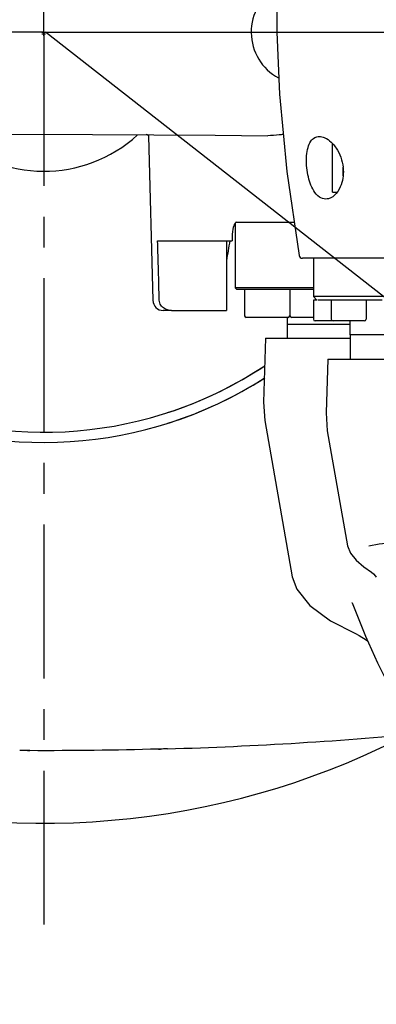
# Model space of a CAD drawing. Header units: millimetres. Extents: x 4086 to 10416, y 123 to 1549.
# Tile 70 of 99: x 9390 to 9407, y 546 to 594. Entities that reach past the tile are written whole.
import ezdxf

# ---------------------------------------------------------------- set-up
doc = ezdxf.new("R2010")
doc.units = ezdxf.units.MM
doc.linetypes.add('CENTER', pattern=[0.6, 0.375, -0.075, 0.075, -0.075])
for name, color, linetype in [('中心线', 7, 'Continuous'), ('多重引线', 7, 'Continuous'), ('尺寸标注', 7, 'Continuous'), ('运动范围', 7, 'Continuous')]:
    doc.layers.add(name, color=color, linetype=linetype)
doc.styles.add('思源黑', font='SourceHanSansCN-Normal.ttf')
doc.dimstyles.new('STANDARD_1_6比例中六', dxfattribs={"dimtxt": 10, "dimasz": 8, "dimexe": 2, "dimexo": 1.5, "dimtad": 1, "dimdec": 1, "dimlfac": 6, "dimdsep": 46, "dimtxsty": '思源黑', "dimcen": 0.09, "dimclrd": 256, "dimclre": 256, "dimadec": 0, "dimazin": 0, "dimtp": 0.01, "dimtm": 0.01, "dimtfac": 1, "dimtdec": 1, "dimtofl": 0, "dimtmove": 0, "dimatfit": 3, "dimfxl": 1, "dimtolj": 1, "dimlwd": -1, "dimlwe": -1, "dimarcsym": 0})
doc.dimstyles.new('尺寸标注_1_6比例中六弯折', dxfattribs={"dimtxt": 10, "dimasz": 8, "dimexe": 2, "dimexo": 1.5, "dimgap": 1, "dimtad": 1, "dimtih": 1, "dimtoh": 1, "dimdec": 1, "dimlfac": 6, "dimdsep": 46, "dimtxsty": '思源黑', "dimcen": 0.09, "dimadec": 0, "dimazin": 0, "dimtp": 0.01, "dimtm": 0.01, "dimtfac": 1, "dimtdec": 1, "dimtofl": 0, "dimtmove": 0, "dimatfit": 3, "dimfxl": 1, "dimtolj": 1, "dimarcsym": 0})

# ---------------------------------------------------------------- blocks, each defined once
blk = doc.blocks.new('*D873')
at = {"layer": 'Defpoints', "color": 0}
for p in [(9391.173, 593.233), (9581.13, 444.663)]:
    blk.add_point(p, dxfattribs=at)
at = {"layer": '尺寸标注', "color": 0, "linetype": 'CENTER'}
for p, q in [((9391.083, 593.233), (9391.263, 593.233)), ((9391.173, 593.143), (9391.173, 593.323))]:
    blk.add_line(p, q, dxfattribs=at)
at = {"layer": '尺寸标注', "color": 0, "linetype": 'CENTER', "lineweight": -2}
for p in [(9587.431, 439.735), (9656.765, 423.526)]:
    blk.add_line(p, (9608.155, 423.526), dxfattribs=at)
at = {"layer": '尺寸标注', "color": 0}
blk.add_solid([(9588.253, 440.785), (9586.61, 438.684), (9581.13, 444.663)], dxfattribs=at)
at = {"layer": '尺寸标注', "color": 0, "insert": (9632.96, 429.703), "char_height": 10, "attachment_point": 5, "style": '思源黑'}
blk.add_mtext('\\A1;R1421.9', dxfattribs=at)
blk = doc.blocks.new('*D875')
at = {"layer": 'Defpoints', "color": 0}
for p in [(9437.508, 663.682), (9332.86, 603.515), (9333.455, 603.41), (9396.08, 593.233), (9396.685, 593.233)]:
    blk.add_point(p, dxfattribs=at)
at = {"layer": '尺寸标注'}
for p, q in [((9331.382, 603.775), (9306.163, 608.222)), ((9398.185, 593.233), (9477.494, 593.233))]:
    blk.add_line(p, q, dxfattribs=at)
blk.add_arc((9391.173, 593.233), 84.321, 5.43799, 164.56201, dxfattribs=at)
for points in [[(9308.593, 615.972), (9311.195, 615.385), (9308.133, 607.875)], [(9473.783, 601.16), (9476.447, 601.287), (9475.494, 593.233)]]:
    blk.add_solid(points, dxfattribs=at)
at = {"layer": '尺寸标注', "color": 0, "insert": (9399.038, 683.136), "char_height": 10, "attachment_point": 5, "rotation": 355, "style": '思源黑'}
blk.add_mtext('+170%%D', dxfattribs=at)
blk = doc.blocks.new('*D876')
at = {"layer": 'Defpoints', "color": 0}
for p in [(9396.08, 593.233), (9396.685, 593.233), (9333.455, 583.055), (9332.86, 582.95), (9357.77, 515.796)]:
    blk.add_point(p, dxfattribs=at)
at = {"layer": '尺寸标注'}
for p, q in [((9398.185, 593.233), (9477.506, 593.233)), ((9331.382, 582.69), (9306.151, 578.241))]:
    blk.add_line(p, q, dxfattribs=at)
blk.add_arc((9391.173, 593.233), 84.333, 195.43722, 354.56278, dxfattribs=at)
for points in [[(9476.459, 585.178), (9473.795, 585.305), (9475.506, 593.233)], [(9311.183, 571.078), (9308.582, 570.491), (9308.121, 578.588)]]:
    blk.add_solid(points, dxfattribs=at)
at = {"layer": '尺寸标注', "color": 0, "insert": (9398.007, 515.123), "char_height": 10, "attachment_point": 5, "rotation": 5, "style": '思源黑'}
blk.add_mtext('-170%%D', dxfattribs=at)
blk = doc.blocks.new('*D880')
at = {"layer": 'Defpoints', "color": 0}
for p in [(9420.668, 617.837), (9391.173, 593.143)]:
    blk.add_point(p, dxfattribs=at)
at = {"layer": '尺寸标注', "color": 0, "linetype": 'CENTER', "lineweight": -2}
for p in [(9426.802, 622.973), (9532.955, 677.327)]:
    blk.add_line(p, (9491.722, 677.327), dxfattribs=at)
at = {"layer": '尺寸标注', "color": 0, "linetype": 'CENTER'}
for p, q in [((9391.083, 593.143), (9391.263, 593.143)), ((9391.173, 593.053), (9391.173, 593.233))]:
    blk.add_line(p, q, dxfattribs=at)
at = {"layer": '尺寸标注', "color": 0}
blk.add_solid([(9425.946, 623.995), (9427.658, 621.95), (9420.668, 617.837)], dxfattribs=at)
at = {"layer": '尺寸标注', "color": 0, "insert": (9512.839, 683.511), "char_height": 10, "attachment_point": 5, "style": '思源黑'}
blk.add_mtext('\\A1;R230.8', dxfattribs=at)

msp = doc.modelspace()

# ---------------------------------------------------------------- linework, layer by layer
at = {"layer": '中心线', "linetype": 'CENTER', "ltscale": 20}
for q in [(9391.173, 640.972), (9338.729, 593.233), (9391.173, 548.77), (9551.36, 593.233)]:
    msp.add_line((9391.173, 593.233), q, dxfattribs=at)
at = {"layer": '多重引线'}
msp.add_arc((9391.173, 593.143), 38.468, 189.95, 169.8488, dxfattribs=at)
at = {"layer": '尺寸标注'}
msp.add_line((9581.13, 444.663), (9391.263, 593.233), dxfattribs=at)
at = {"layer": '运动范围', "linetype": 'Continuous'}
for p, q in [((9393.547, 588.244), (9399.518, 588.2)), ((9396.206, 588.241), (9396.264, 588.208)), ((9396.24, 588.221), (9396.274, 588.182)), ((9396.264, 588.208), (9396.265, 588.207)), ((9396.273, 588.188), (9396.274, 588.156)), ((9396.274, 588.182), (9396.289, 588.157)), ((9396.274, 588.156), (9396.488, 580.16)), ((9399.518, 588.2), (9402.086, 588.183)), ((9405.25, 585.431), (9405.25, 587.795)), ((9405.759, 586.219), (9405.759, 586.644)), ((9405.25, 585.431), (9405.47, 585.431)), ((9400.501, 583.914), (9400.501, 580.767)), ((9403.382, 583.958), (9400.524, 583.958)), ((9396.718, 583.057), (9400.347, 583.057)), ((9400.083, 583.057), (9400.083, 579.665)), ((9400.348, 583.132), (9400.347, 583.057)), ((9411.069, 582.209), (9403.782, 582.209)), ((9404.317, 582.209), (9404.317, 580.343)), ((9400.586, 580.682), (9400.501, 580.767)), ((9404.317, 580.767), (9400.501, 580.767)), ((9404.317, 580.682), (9400.586, 580.682)), ((9400.956, 580.682), (9400.956, 579.41)), ((9403.16, 580.682), (9403.16, 579.41)), ((9403.172, 580.682), (9403.172, 579.41)), ((9416.703, 580.343), (9404.317, 580.343)), ((9404.487, 580.173), (9404.317, 580.343)), ((9404.317, 580.173), (9404.317, 579.241)), ((9404.487, 580.173), (9404.317, 580.173)), ((9407.67, 580.173), (9404.525, 580.173)), ((9405.188, 580.173), (9405.188, 579.241)), ((9406.884, 580.173), (9406.884, 579.241)), ((9397.259, 579.665), (9396.996, 579.665)), ((9397.392, 579.665), (9400.083, 579.665)), ((9403.076, 579.325), (9401.04, 579.325)), ((9403.045, 578.986), (9403.045, 579.325)), ((9404.317, 579.325), (9403.256, 579.325)), ((9406.098, 578.986), (9403.045, 578.986)), ((9403.053, 578.308), (9403.053, 578.986)), ((9406.8, 579.156), (9404.402, 579.156)), ((9406.098, 579.156), (9406.098, 578.477)), ((9401.986, 578.308), (9401.877, 575.192)), ((9401.986, 578.308), (9406.104, 578.308)), ((9416.703, 578.477), (9406.098, 578.477)), ((9406.104, 578.477), (9406.104, 577.29)), ((9405.021, 577.29), (9404.93, 574.683)), ((9405.021, 577.29), (9422.7, 577.29)), ((9401.877, 575.192), (9401.939, 574.307)), ((9404.93, 574.683), (9404.992, 573.798)), ((9401.939, 574.307), (9403.282, 566.689)), ((9404.992, 573.798), (9405.981, 568.188)), ((9405.981, 568.186), (9405.981, 568.187)), ((9407.015, 568.195), (9407.017, 568.196)), ((9407.147, 566.905), (9407.148, 566.905)), ((9406.198, 565.416), (9406.195, 565.424)), ((9406.198, 565.416), (9406.85, 563.796)), ((9405.145, 564.536), (9406.37, 563.916)), ((9406.369, 563.916), (9406.37, 563.916)), ((9406.884, 563.608), (9406.963, 563.542))]:
    msp.add_line(p, q, dxfattribs=at)
for points in [[(9402.528, 593.233), (9402.658, 590.204), (9403.025, 586.433), (9403.615, 582.35)], [(9381.739, 588.264), (9387.568, 588.262), (9393.547, 588.244)], [(9396.159, 588.258), (9396.158, 588.258), (9396.206, 588.241)], [(9405.981, 568.186), (9406.119, 567.838), (9406.392, 567.502), (9406.777, 567.17), (9407.148, 566.905)], [(9407.017, 568.196), (9407.52, 568.298), (9408.372, 568.367), (9409.547, 568.399), (9411.024, 568.406)], [(9407.147, 566.905), (9407.239, 566.831), (9407.341, 566.716), (9407.381, 566.659)], [(9403.282, 566.689), (9403.5, 566.09), (9404.134, 565.293), (9405.145, 564.536)], [(9406.369, 563.916), (9406.549, 563.829), (9406.884, 563.608)], [(9406.85, 563.796), (9407.431, 562.488), (9407.95, 561.479)]]:
    msp.add_lwpolyline(points, dxfattribs=at)
for centre, radius, start, end in [((9391.173, 593.233), 241.156, 190, 28.46611), ((9538.208, 593.233), 135.681, 177.15937, 179.99998), ((9403.825, 593.233), 2.544, 119.9146, 241.5728), ((9391.173, 593.233), 6.784, 227.2157, 312.3229), ((9403.729, 586.421), 2.045, 5.5596, 6.2601), ((9403.782, 582.378), 0.17, 189.5518, 270), ((9396.996, 580.173), 0.509, 181.5308, 270), ((9397.386, 580.348), 0.683, 252.5888, 255.159), ((9401.04, 579.41), 0.0848, 180, 270), ((9403.076, 579.41), 0.0848, 270, 0), ((9403.256, 579.41), 0.0848, 180, 270), ((9404.402, 579.241), 0.0848, 180, 270), ((9405.273, 579.241), 0.0848, 180, 270), ((9406.8, 579.241), 0.0848, 270, 0), ((9391.173, 593.233), 19.504, 288.0202, 303.5172), ((9391.173, 593.233), 20.001, 287.5742, 302.588), ((9391.173, 761.731), 203.52, 271.6952, 275.32293), ((9391.173, 761.731), 203.52, 269.77452, 269.80899), ((9391.173, 761.731), 203.52, 271.57588, 271.62361)]:
    msp.add_arc(centre, radius, start, end, dxfattribs=at)
at = {"layer": '运动范围'}
for radius, start, end in [(20.001, 187.2341, 302.4942), (19.504, 188.7555, 303.5043)]:
    msp.add_arc((9391.173, 593.233), radius, start, end, dxfattribs=at)
at = {"layer": '运动范围', "linetype": 'Continuous'}
msp.add_ellipse((9416.613, 583.778), major_axis=(10.85, 17.158), ratio=0.746508, start_param=2.049877, end_param=2.100533, dxfattribs=at)
for points, knots in [([(9402.847, 588.241), (9402.782, 588.232), (9402.529, 588.201), (9402.275, 588.183), (9402.086, 588.183)], [0, 0, 0, 0, 11846.4017, 45705.672681, 45705.672681, 45705.672681, 45705.672681]), ([(9404.916, 585.092), (9404.808, 585.092), (9404.562, 585.183), (9404.231, 585.601), (9404.008, 586.302), (9403.948, 587.031), (9404.033, 587.586), (9404.16, 587.898), (9404.358, 588.102), (9404.526, 588.145), (9404.604, 588.145)], [0, 0, 0, 0, 13208.976863, 29826.362729, 63602.817939, 101813.22957, 118459.751979, 131882.449081, 142484.91439, 151998.562544, 151998.562544, 151998.562544, 151998.562544]), ([(9404.846, 588.092), (9404.881, 588.078), (9405.029, 588.004), (9405.157, 587.895), (9405.245, 587.801)], [0, 0, 0, 0, 10354.714048, 45792.012207, 45792.012207, 45792.012207, 45792.012207]), ([(9405.245, 587.801), (9405.309, 587.733), (9405.574, 587.397), (9405.725, 586.974), (9405.761, 586.644)], [0, 0, 0, 0, 10113.584658, 45823.40559, 45823.40559, 45823.40559, 45823.40559]), ([(9405.763, 586.217), (9405.748, 586.073), (9405.657, 585.641), (9405.349, 585.193), (9405.055, 585.111)], [0, 0, 0, 0, 14734.96822, 45879.770827, 45879.770827, 45879.770827, 45879.770827]), ([(9400.505, 583.921), (9400.434, 583.841), (9400.371, 583.559), (9400.349, 583.296), (9400.348, 583.132)], [0, 0, 0, 0, 18062.317343, 45788.461771, 45788.461771, 45788.461771, 45788.461771]), ([(9397.053, 579.753), (9396.982, 579.793), (9396.856, 579.911), (9396.806, 580.077), (9396.803, 580.16)], [0, 0, 0, 0, 22831.773436, 45799.682223, 45799.682223, 45799.682223, 45799.682223])]:
    msp.add_open_spline(points, degree=3, knots=knots, dxfattribs=at)
for points in [[(9404.604, 588.145), (9404.686, 588.145), (9404.77, 588.124), (9404.846, 588.092)], [(9405.764, 586.619), (9405.777, 586.486), (9405.777, 586.35), (9405.763, 586.217)], [(9405.055, 585.111), (9405.01, 585.099), (9404.962, 585.092), (9404.916, 585.092)], [(9400.567, 583.96), (9400.543, 583.955), (9400.521, 583.939), (9400.505, 583.921)], [(9396.803, 580.16), (9396.775, 581.125), (9396.747, 582.091), (9396.718, 583.057)], [(9397.182, 579.696), (9397.137, 579.711), (9397.094, 579.729), (9397.053, 579.753)], [(9397.392, 579.665), (9397.331, 579.665), (9397.27, 579.672), (9397.211, 579.688)]]:
    msp.add_open_spline(points, degree=3, dxfattribs=at)
at = {"layer": '运动范围'}
msp.add_open_spline([(9397.194, 558.299), (9397.109, 558.297), (9396.968, 558.293), (9394.735, 558.23), (9392.546, 558.204), (9390.288, 558.212), (9390.122, 558.213), (9389.997, 558.214)], degree=3, knots=[0, 0, 0, 0, 3456.332526, 5760.554293, 91055.614862, 92719.72141, 97820.223668, 97820.223668, 97820.223668, 97820.223668], dxfattribs=at)

# ---------------------------------------------------------------- dimensions: what is measured, and where the dimension line sits
at = {"layer": '尺寸标注', "linetype": 'Continuous'}
dim = msp.add_angular_dim_2l(base=(9437.508, 663.682), line1=((9396.08, 593.233), (9396.685, 593.233)), line2=((9333.455, 603.41), (9332.86, 603.515)), text='+170%%D', dimstyle='STANDARD_1_6比例中六', dxfattribs=at)
dim.commit()
dim.dimension.update_dxf_attribs({"geometry": '*D875', "text_midpoint": (9399.038, 683.136)})
at = {"layer": '尺寸标注', "linetype": 'CENTER'}
dim = msp.add_radius_dim(center=(9391.173, 593.143), mpoint=(9420.668, 617.837), dimstyle='尺寸标注_1_6比例中六弯折', override={"dimtxsty": '思源黑'}, dxfattribs=at)
dim.commit()
dim.dimension.update_dxf_attribs({"geometry": '*D880', "text_midpoint": (9512.839, 677.327), "dimtype": 164})
at = {"layer": '尺寸标注', "linetype": 'Continuous'}
dim = msp.add_angular_dim_2l(base=(9357.77, 515.796), line1=((9333.455, 583.055), (9332.86, 582.95)), line2=((9396.08, 593.233), (9396.685, 593.233)), text='-170%%D', dimstyle='STANDARD_1_6比例中六', override={"dimtmove": 2}, dxfattribs=at)
dim.commit()
dim.dimension.update_dxf_attribs({"geometry": '*D876', "text_midpoint": (9398.007, 515.123)})
at = {"layer": '尺寸标注', "linetype": 'CENTER'}
dim = msp.add_radius_dim(center=(9391.173, 593.233), mpoint=(9581.13, 444.663), text='R1421.9', dimstyle='尺寸标注_1_6比例中六弯折', dxfattribs=at)
dim.commit()
dim.dimension.update_dxf_attribs({"geometry": '*D873', "text_midpoint": (9632.96, 423.526), "dimtype": 164})

doc.saveas('drawing.dxf')
